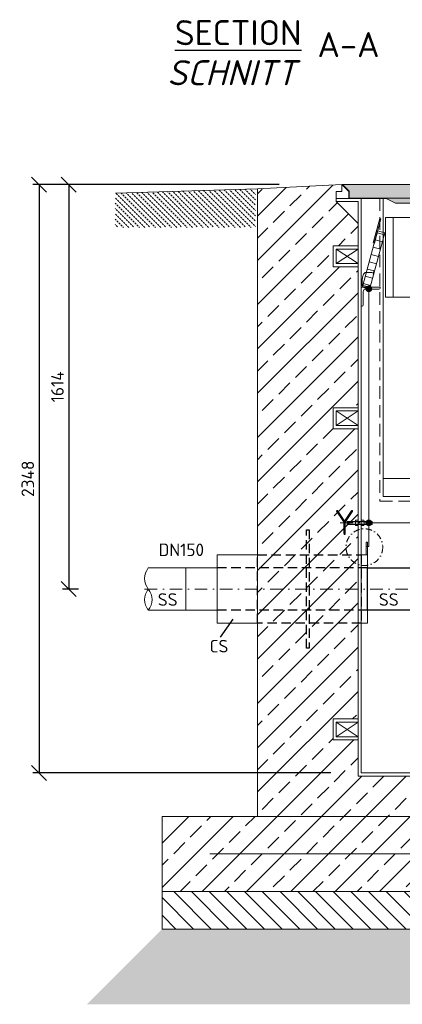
# Model space of a CAD drawing. Header units: millimetres. Extents: x -89243 to 29100, y -5468 to 8855.
# Tile 14 of 23: x 17994 to 19521, y -1500 to 2429. Entities that reach past the tile are written whole.
import ezdxf

# ---------------------------------------------------------------- set-up
doc = ezdxf.new("R2010")
doc.units = ezdxf.units.MM
doc.header["$MEASUREMENT"] = 0
for name, pattern in [('HIDDEN', [0.375, 0.25, -0.125]), ('STRICHPUNKT2', [0.5, 0.25, -0.125, 0, -0.125]), ('VERDECKT2', [0.1875, 0.125, -0.0625])]:
    doc.linetypes.add(name, pattern=pattern)
doc.layers.add('8', color=7, linetype='Continuous')
for name, color, linetype, lineweight in [('HO1N2-D50', 4, 'Continuous', 18), ('P------T7', 7, 'Continuous', 18), ('P-BS----Bem', 7, 'Continuous', 18), ('P-DERDUNG', 7, 'Continuous', 18), ('P-MS020', 7, 'Continuous', 30), ('P-SSLEIX', 7, 'STRICHPUNKT2', 18), ('Verz. Bandstahl 30x3_5mm auf Putz', 1, 'GRENZE2', 18), ('Verz. Bandstahl 30x3_5mm im Beton', 5, 'GRENZE1', 18)]:
    doc.layers.add(name, color=color, linetype=linetype, lineweight=lineweight)
doc.styles.add('ROMANS', font='romans.shx', dxfattribs={"width": 0.9})
doc.styles.get("Standard").update_dxf_attribs({"font": 'isocpeur.ttf'})
doc.linetypes.add('GRENZE1', pattern='A,6.35,-2.54,[133,ltypeshp.shx,S=2.54,R=0,X=-2.54,Y=0],-2.54,25.4', length=36.83)
doc.linetypes.add('GRENZE2', pattern='A,6.35,-2.54,[132,ltypeshp.shx,S=2.54,R=0,X=-2.54,Y=0],-2.54,25.4', length=36.83)
doc.dimstyles.new('Kopie von ISO-25', dxfattribs={"dimscale": 20, "dimtxt": 2.5, "dimasz": 3, "dimexe": 1.25, "dimexo": 0.625, "dimgap": 1, "dimtad": 1, "dimtxsty": 'Standard', "dimcen": 2.5, "dimadec": 0, "dimazin": 0, "dimtfac": 1, "dimtmove": 0, "dimatfit": 1, "dimfxl": 0, "dimarcsym": 0})

# ---------------------------------------------------------------- blocks, each defined once
blk = doc.blocks.new('_Oblique')
at = {"color": 0, "linetype": 'ByBlock', "lineweight": -2}
blk.add_line((-0.5, -0.5), (0.5, 0.5), dxfattribs=at)
blk = doc.blocks.new('*D14')
at = {"layer": 'Defpoints', "color": 0, "lineweight": 0, "transparency": 16777216}
for p in [(19630, 1771.2), (18189.6, 157.2), (18828.5, 157.2)]:
    blk.add_point(p, dxfattribs=at)
at = {"layer": 'P-BS----Bem', "color": 0, "lineweight": -2, "transparency": 16777216}
for p, q in [((19030, 1771.2), (18164.6, 1771.2)), ((18189.6, 1771.2), (18189.6, 157.2)), ((18228.5, 157.2), (18164.6, 157.2))]:
    blk.add_line(p, q, dxfattribs=at)
at = {"layer": 'P-BS----Bem', "color": 0, "lineweight": -2, "transparency": 16777216, "xscale": 60, "yscale": 60, "zscale": 60}
for p, rotation in [((18189.6, 1771.2), 90), ((18189.6, 157.2), 270)]:
    blk.add_blockref('_Oblique', p, dxfattribs=dict(at, rotation=rotation))
at = {"layer": 'P-BS----Bem', "color": 0, "transparency": 16777216, "insert": (18144.6, 964.2), "char_height": 50, "attachment_point": 5, "rotation": 90}
blk.add_mtext('1614', dxfattribs=at)
blk = doc.blocks.new('*D15')
at = {"layer": 'Defpoints', "color": 0, "lineweight": 0, "transparency": 16777216}
for p in [(19630, 1771.2), (18071.4, -576.8), (19836.4, -576.8)]:
    blk.add_point(p, dxfattribs=at)
at = {"layer": 'P-BS----Bem', "color": 0, "lineweight": -2, "transparency": 16777216}
for p, q in [((19030, 1771.2), (18046.4, 1771.2)), ((18071.4, 1771.2), (18071.4, -576.8)), ((19236.4, -576.8), (18046.4, -576.8))]:
    blk.add_line(p, q, dxfattribs=at)
at = {"layer": 'P-BS----Bem', "color": 0, "lineweight": -2, "transparency": 16777216, "xscale": 60, "yscale": 60, "zscale": 60}
for p, rotation in [((18071.4, 1771.2), 90), ((18071.4, -576.8), 270)]:
    blk.add_blockref('_Oblique', p, dxfattribs=dict(at, rotation=rotation))
at = {"layer": 'P-BS----Bem', "color": 0, "transparency": 16777216, "insert": (18026.4, 597.2), "char_height": 50, "attachment_point": 5, "rotation": 90}
blk.add_mtext('2348', dxfattribs=at)

msp = doc.modelspace()

# ---------------------------------------------------------------- hatches: boundary and pattern name
at = {"lineweight": 9}
h = msp.add_hatch(dxfattribs=at)
h.set_pattern_fill('ANSI33', color=256, scale=500)
h.set_pattern_definition([(45, (20310, 360.69), (-88.388, 88.388), []), (45, (20398.4, 360.69), (-88.3883, 88.3883), [62.5, -31.25])])
h.paths.add_polyline_path([(19344.506, 796.788), (19244.706, 796.788), (19244.706, 880.688), (19344.506, 880.688), (19344.506, 1442.688), (19244.706, 1442.688), (19244.706, 1526.588), (19344.506, 1526.588), (19344.506, 1616.388), (19257.706, 1703.188), (19257.706, 1716.188), (19257.706, 1743.688), (19280.113, 1743.688), (19280.113, 1771.188), (18943.206, 1754.388), (18943.206, -749.812), (18562.206, -749.812), (18562.206, -1049.812), (22057.806, -1049.812), (22057.806, -749.812), (21676.806, -749.812), (21676.806, 1754.388), (21339.898, 1771.188), (21339.898, 1743.688), (21362.306, 1743.688), (21362.306, 1716.188), (21362.306, 1703.188), (21275.506, 1616.388), (21275.506, 1526.588), (21375.306, 1526.588), (21375.306, 1442.688), (21275.506, 1442.688), (21275.506, 880.688), (21375.306, 880.688), (21375.306, 796.788), (21275.506, 796.788), (21275.506, -361.212), (21375.306, -361.212), (21375.306, -445.112), (21275.506, -445.112), (21275.506, -724.812), (21104.506, -724.812), (21104.506, -589.812), (21010.006, -589.812), (21010.006, -599.312), (21010.006, -740.312), (21010.006, -749.812), (20936.006, -749.812), (20936.006, -740.312), (20936.006, -619.812), (20741.506, -619.812), (20741.506, -679.812), (20737.506, -679.812, -0.41421356), (20733.506, -675.812), (20733.506, -635.812, 0.41421356), (20725.506, -627.812), (20685.506, -627.812, -0.41421356), (20681.506, -623.812), (20681.506, -619.812), (20601.506, -619.812), (20601.506, -623.812, -0.41421356), (20597.506, -627.812), (20557.506, -627.812, 0.41421356), (20549.506, -635.812), (20549.506, -675.812, -0.41421356), (20545.506, -679.812), (20541.506, -679.812), (20541.506, -619.812), (20078.506, -619.812), (20078.506, -679.812), (20074.506, -679.812, -0.41421356), (20070.506, -675.812), (20070.506, -635.812, 0.41421356), (20062.506, -627.812), (20022.506, -627.812, -0.41421356), (20018.506, -623.812), (20018.506, -619.812), (19938.506, -619.812), (19938.506, -623.812, -0.41421356), (19934.506, -627.812), (19894.506, -627.812, 0.41421356), (19886.506, -635.812), (19886.506, -675.812, -0.41421356), (19882.506, -679.812), (19878.506, -679.812), (19878.506, -619.812), (19684.006, -619.812), (19684.006, -740.312), (19684.006, -749.812), (19610.006, -749.812), (19610.006, -740.312), (19610.006, -589.812), (19344.506, -589.812), (19344.506, -445.112), (19244.706, -445.112), (19244.706, -361.212), (19344.506, -361.212)])
at = {"lineweight": 0}
h = msp.add_hatch(color=253, dxfattribs=at)
h.dxf.hatch_style = 1
h.paths.add_polyline_path([(19282.113, 1771.188), (19308.613, 1744.688), (19308.613, 1717.188), (21311.398, 1717.188), (21311.398, 1744.688), (21337.898, 1771.188)])
at = {"lineweight": 13}
h = msp.add_hatch(dxfattribs=at)
h.set_pattern_fill('BETON_UNBEWEHRT', color=256, scale=60, angle=90, pattern_type=2)
h.set_pattern_definition([(135, (22096.935, 1687.905), (-10.6066, -10.6066), [7.5, -3.75])])
h.paths.add_polyline_path([(18375.206, 1726.459), (18376.806, 1726.459), (18376.806, 1736.614), (18935.206, 1754.137), (18935.206, 1600.459), (18375.206, 1600.459), (18375.206, 1681.459)])
at = {"lineweight": 0}
h = msp.add_hatch(color=253, dxfattribs=at)
h.dxf.hatch_style = 1
h.paths.add_polyline_path([(19453.774, 1717.188), (19493.774, 1697.188), (21126.238, 1697.188), (21166.238, 1717.188)])
at = {"lineweight": 9}
h = msp.add_hatch(dxfattribs=at)
h.set_pattern_fill('ANSI31', color=256, scale=400, angle=90)
h.set_pattern_definition([(135, (20310.006, -1124.81), (-35.3553, -35.3553), [])])
h.paths.add_polyline_path([(18562.206, -1049.812), (22057.806, -1049.812), (22057.806, -1199.812), (18562.206, -1199.812)])
h = msp.add_hatch(dxfattribs=at)
h.set_pattern_fill('GRAVEL', color=256, scale=50)
h.set_pattern_definition([(228.01279, (20346.0058, -1299.812), (-400, -450), [6.7268, -665.9544]), (184.96974, (20341.5058, -1304.812), (600, 50), [11.5434, -1142.7962]), (132.51045, (20330.0058, -1305.812), (500, -550), [8.1394, -805.8016]), (267.27369, (20310.5058, -1318.312), (50, 1000), [10.5119, -1040.6779]), (292.83365, (20310.0058, -1328.812), (-250, 600), [10.30775, -1020.46866]), (357.27369, (20314.0058, -1338.312), (-1000, 50), [10.5119, -1040.6779]), (37.69424, (20324.5058, -1338.8121), (-650, -500), [13.90145, -1376.2424]), (72.25533, (20335.5058, -1330.3121), (350, 1100), [13.1244, -1299.3161]), (121.42957, (20339.5058, -1317.812), (-400, 650), [10.5475, -1044.20366]), (175.23636, (20334.0058, -1308.812), (550, -50), [12.0416, -590.0381]), (222.39744, (20322.0058, -1307.8121), (-600, -550), [15.5724, -1541.66875]), (138.81407, (20360.006, -1318.812), (-350, 300), [5.31505, -526.1922]), (171.46923, (20356.0058, -1315.312), (650, -100), [10.11185, -1001.0756]), (225, (20346.006, -1313.812), (-6e-15, -50), [7.071, -63.6396]), (203.1986, (20342.506, -1307.812), (250, 100), [3.8079, -376.9808]), (291.8014, (20339.006, -1309.312), (-50, 150), [5.3851, -263.8731]), (30.96376, (20341.006, -1314.312), (150, 100), [8.7464, -282.8011]), (161.56505, (20348.506, -1309.812), (100, -50), [6.3245, -151.7893]), (16.38954, (20310.0058, -1309.312), (500, 150), [8.86, -877.14226]), (70.34618, (20318.5058, -1306.812), (-200, -550), [7.43305, -735.8704]), (293.1986, (20348.506, -1299.812), (-100, 250), [7.6158, -373.1729]), (343.61046, (20351.5058, -1306.812), (-500, 150), [8.86, -877.14226]), (339.44395, (20310.006, -1340.312), (-250, 100), [8.544, -418.6562]), (294.77514, (20318.0058, -1343.312), (-250, 550), [7.1589, -708.73215]), (66.8014, (20349.006, -1349.812), (100, 250), [7.6158, -373.1729]), (17.35402, (20352.0058, -1342.812), (-650, -200), [8.38155, -829.7712]), (69.44395, (20324.506, -1349.812), (-100, -250), [4.272, -422.9282]), (101.30993, (20346.006, -1349.812), (-50, 200), [2.5495, -252.4015]), (165.96376, (20345.506, -1347.312), (150, -50), [10.3078, -195.8475]), (186.009, (20335.5058, -1344.812), (500, 50), [9.5525, -945.69616]), (303.6901, (20341.006, -1318.812), (-50, 100), [7.2111, -173.0665]), (353.15723, (20345.0058, -1324.8121), (850, -100), [12.5897, -1246.3781]), (60.9454, (20357.506, -1326.312), (-200, -350), [5.1478, -509.6337]), (90, (20360.006, -1321.81), (-50, 50), [3, -47]), (120.25644, (20334.5058, -1343.312), (200, -350), [6.9462, -687.676]), (48.01279, (20331.0058, -1337.312), (400, 450), [13.4536, -659.2276]), (0, (20340.006, -1327.31), (50, 50), [13, -37]), (325.30485, (20353.0058, -1327.312), (500, -350), [7.9057, -782.6637]), (254.0546, (20359.506, -1331.812), (-50, -200), [7.2801, -356.7254]), (207.64598, (20357.5058, -1338.812), (-950, -500), [11.85325, -1173.4737]), (175.42608, (20347.0058, -1344.3121), (-650, 50), [12.53995, -1241.4537])])
h.paths.add_polyline_path([(22057.806, -1199.812), (18562.206, -1199.812), (18262.206, -1499.812), (22357.806, -1499.812)])
at = {"layer": 'Verz. Bandstahl 30x3_5mm auf Putz', "lineweight": 0, "ltscale": 3}
h = msp.add_hatch(color=1, dxfattribs=at)
h.dxf.hatch_style = 1
edge = h.paths.add_edge_path()
edge.add_arc((19387.594, 1355.301), 11.607, 90, 450)
h = msp.add_hatch(color=1, dxfattribs=at)
h.dxf.hatch_style = 1
edge = h.paths.add_edge_path()
edge.add_arc((19387.594, 421.188), 11.607, 90, 450)

# ---------------------------------------------------------------- linework, layer by layer
at = {"lineweight": 0}
for p, q in [((19280.113, 1771.188), (18943.206, 1754.388)), ((19280.113, 1771.188), (19307.613, 1743.688)), ((19280.113, 1771.188), (19280.113, 1743.688)), ((18376.806, 1736.614), (18943.206, 1754.388)), ((18943.206, 1754.388), (18943.206, -749.812)), ((19280.113, 1743.688), (19257.706, 1743.688)), ((19257.706, 1743.688), (19257.706, 1716.188)), ((19307.613, 1743.688), (19307.613, 1716.188)), ((19257.706, 1703.188), (19257.706, 1716.188)), ((19257.706, 1716.188), (19357.506, 1716.188)), ((19344.506, 1703.188), (19257.706, 1703.188)), ((19257.706, 1703.188), (19344.506, 1616.388)), ((19344.506, -589.812), (19344.506, 1703.188)), ((19357.506, -576.812), (19357.506, 1716.188)), ((19357.506, 1716.188), (19454.774, 1716.188)), ((19453.774, 1717.188), (21166.238, 1717.188)), ((19484.36, 1321.725), (19484.36, 1639.725)), ((19420.644, 1578.937), (19449.592, 1571.063)), ((19412.77, 1549.988), (19441.718, 1542.114)), ((19257.706, 1455.688), (19344.506, 1513.588)), ((19257.706, 1513.588), (19344.506, 1455.688)), ((19404.896, 1521.04), (19433.844, 1513.166)), ((19389.148, 1463.144), (19418.096, 1455.27)), ((19397.022, 1492.092), (19425.97, 1484.218)), ((19381.274, 1434.195), (19410.222, 1426.321)), ((19365.526, 1376.299), (19394.474, 1368.425)), ((19373.4, 1405.247), (19402.348, 1397.373)), ((19257.706, 809.788), (19344.506, 867.688)), ((19257.706, 867.688), (19344.506, 809.788)), ((19849.506, 598.188), (19444.506, 598.188)), ((18657.483, 241.315), (18507.483, 241.315)), ((18782.483, 241.315), (18657.483, 241.315)), ((18657.483, 241.315), (18657.483, 73.015)), ((18657.483, 73.015), (18507.483, 73.015)), ((18657.483, 73.015), (18782.483, 73.015)), ((19257.706, -432.112), (19344.506, -374.212)), ((19257.706, -374.212), (19344.506, -432.112)), ((21117.506, -576.812), (19357.506, -576.812)), ((21104.506, -589.812), (19344.506, -589.812)), ((20310.006, -749.812), (18562.206, -749.812)), ((18562.206, -749.812), (18562.206, -1049.812)), ((22057.806, -1049.812), (18562.206, -1049.812))]:
    msp.add_line(p, q, dxfattribs=at)
at = {"linetype": 'VERDECKT2', "lineweight": 25, "ltscale": 300}
for p, q in [((19382.483, 241.315), (18782.483, 241.315)), ((19382.483, 73.015), (18782.483, 73.015))]:
    msp.add_line(p, q, dxfattribs=at)
msp.add_line((18795.088, -35.065), (18845.586, 37.669))
at = {"lineweight": 0}
for points in [[(21311.398, 1744.688), (21311.398, 1717.188), (21166.238, 1717.188), (21126.238, 1697.188), (19493.774, 1697.188), (19453.774, 1717.188), (19308.613, 1717.188), (19308.613, 1744.688), (19282.113, 1771.188), (21337.898, 1771.188)], [(19409.489, 1537.927), (19435.736, 1634.421), (19430.911, 1635.733), (19404.665, 1539.239)], [(19454.36, 1321.725), (19599.36, 1321.725), (19599.36, 1639.725), (19454.36, 1639.725)], [(19392.506, 1361.188), (19451.561, 1578.3), (19422.613, 1586.174), (19363.558, 1369.062)], [(19257.706, 1513.588), (19344.506, 1513.588), (19344.506, 1455.688), (19257.706, 1455.688)], [(19257.706, 867.688), (19344.506, 867.688), (19344.506, 809.788), (19257.706, 809.788)], [(19382.483, 293.665), (19377.483, 293.665), (19377.483, 343.665), (19382.483, 343.665)], [(18943.183, 293.665), (18782.483, 293.665), (18782.483, 20.665), (18943.183, 20.665)], [(19357.483, 293.665), (19382.483, 293.665), (19382.483, 20.665), (19357.483, 20.665)], [(19257.706, -374.212), (19344.506, -374.212), (19344.506, -432.112), (19257.706, -432.112)], [(18562.206, -1049.812), (22057.806, -1049.812), (22057.806, -1199.812), (18562.206, -1199.812)]]:
    msp.add_lwpolyline(points, close=True, dxfattribs=at)
at = {"linetype": 'HIDDEN', "lineweight": 0, "ltscale": 200}
msp.add_lwpolyline([(19431.506, 1716.188), (19431.506, 507.803), (19862.506, 507.803), (19862.506, 1697.188)], dxfattribs=at)
at = {"lineweight": 0}
for points in [[(19444.506, 1716.188), (19444.506, 526.188), (19849.506, 526.188), (19849.506, 1697.188)], [(19344.506, 1526.588), (19244.706, 1526.588), (19244.706, 1442.688), (19344.506, 1442.688)], [(19344.506, 880.688), (19244.706, 880.688), (19244.706, 796.788), (19344.506, 796.788)], [(19344.506, -361.212), (19244.706, -361.212), (19244.706, -445.112), (19344.506, -445.112)]]:
    msp.add_lwpolyline(points, dxfattribs=at)
msp.add_lwpolyline([(19374.506, 1353.188), (19428.006, 1353.188, 0.41421356), (19432.506, 1357.688), (19432.506, 1361.188), (19357.506, 1361.188), (19357.506, 1361.188), (19357.506, 1361.188), (19357.506, 1286.188), (19361.006, 1286.188, 0.41421356), (19365.506, 1290.688), (19365.506, 1344.188, -0.41421356)], format="xyb", close=True, dxfattribs=at)
at = {"linetype": 'VERDECKT2', "lineweight": 25, "ltscale": 300}
for points in [[(19148.833, -79.335), (19138.833, -79.335), (19138.833, 393.665), (19148.833, 393.665)], [(19357.483, 20.665), (18943.183, 20.665), (18943.183, 293.665), (19357.483, 293.665)]]:
    msp.add_lwpolyline(points, close=True, dxfattribs=at)
msp.add_lwpolyline([(19582.483, 73.015), (19382.483, 73.015), (19382.483, 241.315), (19582.483, 241.315)], close=True)
at = {"lineweight": 0}
for centre, start, end in [((18559.079, 199.24), 140.803795, 219.196205), ((18559.079, 115.09), 140.803795, 219.196205), ((18455.887, 115.09), 320.803795, 39.196205)]:
    msp.add_arc(centre, 66.577, start, end, dxfattribs=at)
at = {"layer": 'HO1N2-D50', "lineweight": 0}
msp.add_line((19407.572, 1425.5), (19404.308, 1413.501), dxfattribs=at)
msp.add_lwpolyline([(19387.594, 1355.301), (19372.561, 1357.914), (19364.646, 1363.596), (19361.177, 1368.506), (19360.282, 1378.993), (19360.506, 1389.441), (19362.072, 1401.354), (19366.142, 1413.818), (19372.928, 1420.05), (19384.115, 1420.783), (19391.818, 1420.6), (19396.036, 1420.783), (19398.971, 1420.783), (19405.94, 1419.5)], dxfattribs=at)
at = {"layer": 'P-DERDUNG', "color": 7, "ltscale": 200}
for p, q in [((19302.206, 427.188), (19301.006, 425.988)), ((19301.006, 416.388), (19301.006, 425.988)), ((19301.006, 416.388), (19302.206, 415.188)), ((19302.206, 427.188), (19399.806, 427.188)), ((19302.206, 427.188), (19302.206, 415.188)), ((19399.806, 415.188), (19302.206, 415.188)), ((19333.733, 413.379), (19333.733, 428.997)), ((19343.785, 415.982), (19334.454, 415.982)), ((19343.785, 426.394), (19334.455, 426.394)), ((19344.506, 428.997), (19344.506, 413.379)), ((19357.506, 428.997), (19357.506, 413.379)), ((19358.227, 426.394), (19367.557, 426.394)), ((19358.227, 415.982), (19367.557, 415.982)), ((19368.279, 413.379), (19368.279, 428.997)), ((19399.806, 427.188), (19399.806, 415.188)), ((19399.806, 427.188), (19401.006, 425.988)), ((19401.006, 416.388), (19399.806, 415.188)), ((19401.006, 416.388), (19401.006, 425.988))]:
    msp.add_line(p, q, dxfattribs=at)
at = {"layer": 'P-DERDUNG', "color": 7, "linetype": 'HIDDEN', "ltscale": 10}
for p, q in [((19399.806, 425.988), (19301.006, 425.988)), ((19301.006, 416.388), (19399.806, 416.388))]:
    msp.add_line(p, q, dxfattribs=at)
at = {"layer": 'P-DERDUNG', "color": 7, "ltscale": 200}
for points in [[(19334.454, 431.6), (19343.785, 431.6)], [(19343.785, 410.776), (19334.454, 410.776)], [(19367.557, 431.6), (19358.227, 431.6)], [(19358.227, 410.776), (19367.557, 410.776)]]:
    msp.add_lwpolyline(points, dxfattribs=at)
for centre, radius, start, end in [((19338.79, 428.997), 5.057, 149.0201, 210.97991), ((19352.879, 421.188), 19.146, 164.2218, 195.77825), ((19338.79, 413.379), 5.057, 149.0201, 210.97992), ((19339.449, 428.997), 5.057, 329.0201, 30.9799), ((19339.449, 413.379), 5.057, 329.0201, 30.9799), ((19325.36, 421.188), 19.146, 344.2217, 15.7782), ((19362.563, 428.997), 5.057, 149.0201, 210.9799), ((19376.652, 421.188), 19.146, 164.2218, 195.7783), ((19362.563, 413.379), 5.057, 149.0201, 210.9799), ((19363.222, 428.997), 5.057, 329.02009, 30.9799), ((19349.133, 421.188), 19.146, 344.22175, 15.7782), ((19363.222, 413.379), 5.057, 329.02008, 30.9799)]:
    msp.add_arc(centre, radius, start, end, dxfattribs=at)
at = {"layer": 'P-SSLEIX', "color": 7, "linetype": 'STRICHPUNKT2', "ltscale": 200}
for p, q in [((19273.543, 421.188), (19427.865, 421.188)), ((18492.599, 157.188), (22127.413, 157.188))]:
    msp.add_line(p, q, dxfattribs=at)
at = {"layer": 'P-SSLEIX', "color": 7, "linetype": 'STRICHPUNKT2', "ltscale": 100}
msp.add_circle((19369.754, 324.274), 73.254, dxfattribs=at)
at = {"layer": 'Verz. Bandstahl 30x3_5mm auf Putz', "color": 1, "lineweight": 0, "ltscale": 3}
for p, q in [((19387.594, 526.188), (19387.594, 1355.301)), ((19387.594, 526.188), (19387.594, 326.422)), ((19387.594, 421.188), (21232.418, 421.188))]:
    msp.add_line(p, q, dxfattribs=at)
at = {"layer": 'Verz. Bandstahl 30x3_5mm auf Putz', "lineweight": 0}
msp.add_line((19387.594, 326.422), (19380.072, 326.422), dxfattribs=at)
at = {"layer": 'Verz. Bandstahl 30x3_5mm auf Putz', "color": 1, "linetype": 'Continuous', "lineweight": 0, "ltscale": 3}
for centre in [(19387.594, 1355.301), (19387.594, 421.188)]:
    msp.add_circle(centre, 11.607, dxfattribs=at)
at = {"layer": 'Verz. Bandstahl 30x3_5mm im Beton', "ltscale": 5}
msp.add_line((21867.306, -899.812), (18752.706, -899.812), dxfattribs=at)

# ---------------------------------------------------------------- texts
at = {"lineweight": 0}
msp.add_text('DN150', height=50, dxfattribs=at).set_placement((18548.164, 288.672))
at = {"layer": '8', "linetype": 'Continuous', "insert": (19250.207, 472.686), "char_height": 100, "width": 47.37847, "attachment_point": 1, "style": 'ROMANS'}
msp.add_mtext('{\\fISOCPEUR|b0|i0|c0|p34;Y}', dxfattribs=at)
at = {"layer": 'P------T7', "color": 0, "linetype": 'Continuous', "lineweight": 25, "char_height": 100, "attachment_point": 7}
for s, insert in [('{\\LSECTION}', (18613.641, 2327.303)), ('{\\fISOCPEUR|b0|i1|c0|p34;SCHNITT}', (18583.268, 2167.519))]:
    msp.add_mtext(s, dxfattribs=dict(at, insert=insert))
at = {"layer": 'P------T7', "color": 0, "insert": (19182.459, 2379.604), "char_height": 100, "attachment_point": 1}
msp.add_mtext('A-A', dxfattribs=at)
at = {"layer": 'P-MS020'}
for s, p in [('SS', (18545.262, 90.407)), ('SS', (19427.574, 90.407)), ('CS', (18751.692, -95.769))]:
    msp.add_text(s, height=50, dxfattribs=at).set_placement(p)

# ---------------------------------------------------------------- dimensions: what is measured, and where the dimension line sits
at = {"layer": 'P-BS----Bem', "color": 0}
for base, p2, picture, middle in [((18071.444, -576.812), (19836.386, -576.812), '*D15', (18026.444, 597.188)), ((18189.604, 157.188), (18828.534, 157.188), '*D14', (18144.604, 964.188))]:
    dim = msp.add_linear_dim(base=base, p1=(19630.006, 1771.188), p2=p2, angle=90, dimstyle='Kopie von ISO-25', override={"dimexo": 30, "dimblk1": 'Oblique', "dimblk2": 'Oblique', "dimsah": 1}, dxfattribs=at)
    dim.commit()
    dim.dimension.update_dxf_attribs({"geometry": picture, "text_midpoint": middle})

doc.saveas('drawing.dxf')
